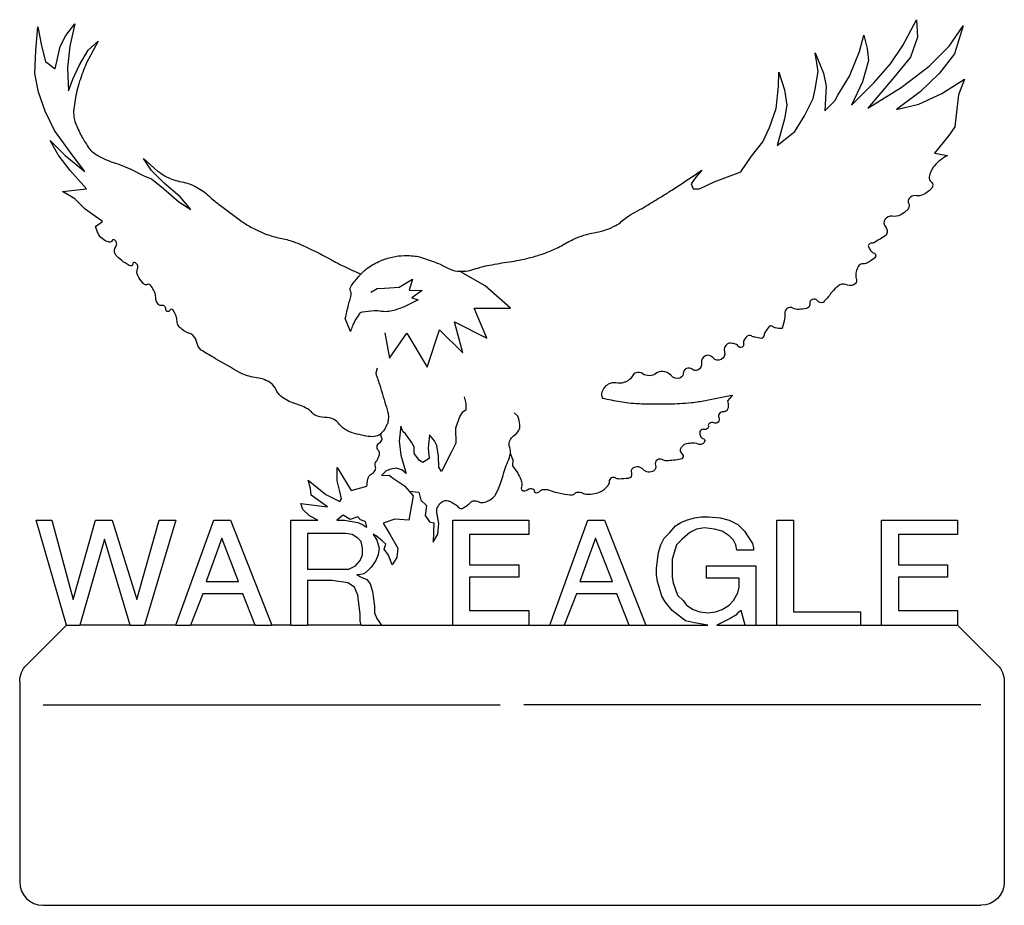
# Model space of a CAD drawing. Extents: x 0 to 5.27, y 0 to 4.74.
import ezdxf

# ---------------------------------------------------------------- set-up
doc = ezdxf.new("R2010")
doc.units = 0
doc.layers.add('CK_LEVEL_1', color=7, linetype='CONTINUOUS')

msp = doc.modelspace()

# ---------------------------------------------------------------- linework, layer by layer
at = {"layer": 'CK_LEVEL_1', "color": 2, "linetype": 'CONTINUOUS'}
for p, q in [((0.086738, 4.577819), (0.097883, 4.703189)), ((0.097883, 4.703189), (0.117263, 4.602299)), ((0.246519, 4.6581), (0.295929, 4.720665)), ((0.295928, 4.720665), (0.269153, 4.599885)), ((4.728971, 4.603709), (4.803355, 4.742294)), ((4.803354, 4.742295), (4.808198, 4.64883)), ((4.976919, 4.600199), (5.052129, 4.708784)), ((5.052129, 4.708784), (5.006334, 4.559669)), ((0.217643, 4.59801), (0.246518, 4.6581)), ((4.496753, 4.57215), (4.520063, 4.65942)), ((4.520063, 4.65942), (4.539023, 4.58724)), ((4.808198, 4.64883), (4.770399, 4.541565)), ((0.117265, 4.602299), (0.138475, 4.518749)), ((0.205659, 4.55076), (0.217644, 4.59801)), ((0.269153, 4.599885), (0.256238, 4.485179)), ((0.420129, 4.626884), (0.356469, 4.507724)), ((0.366128, 4.57974), (0.420128, 4.626884)), ((4.664123, 4.505474), (4.728969, 4.603709)), ((4.870479, 4.49406), (4.976918, 4.6002)), ((0.081338, 4.453875), (0.086738, 4.57782)), ((0.189294, 4.478714), (0.205659, 4.550759)), ((0.319284, 4.497224), (0.366129, 4.57974)), ((4.276268, 4.46541), (4.259647, 4.564605)), ((4.259649, 4.564605), (4.305579, 4.455375)), ((4.444808, 4.439955), (4.496754, 4.57215)), ((4.539024, 4.58724), (4.545534, 4.523955)), ((4.770399, 4.541564), (4.681194, 4.43301)), ((5.006334, 4.55967), (4.926654, 4.45674)), ((0.138473, 4.518749), (0.189293, 4.478714)), ((0.256238, 4.485179), (0.260588, 4.361354)), ((0.285158, 4.42464), (0.319283, 4.497225)), ((4.545534, 4.523954), (4.514363, 4.409414)), ((4.575895, 4.405874), (4.664125, 4.505474)), ((4.71985, 4.37928), (4.870481, 4.49406)), ((0.10033, 4.354275), (0.08134, 4.453875)), ((4.063915, 4.38405), (4.065235, 4.460595)), ((4.065233, 4.460595), (4.096208, 4.366785)), ((4.260789, 4.37067), (4.276269, 4.46541)), ((4.30558, 4.455374), (4.31953, 4.385894)), ((4.38064, 4.338569), (4.444809, 4.439954)), ((4.681194, 4.43301), (4.542429, 4.267995)), ((4.926652, 4.456739), (4.822328, 4.35573)), ((0.260589, 4.361354), (0.285159, 4.424639)), ((4.050699, 4.267574), (4.063913, 4.384049)), ((4.31953, 4.385895), (4.312075, 4.25379)), ((4.514364, 4.409415), (4.454108, 4.285395)), ((4.454109, 4.285395), (4.575894, 4.405875)), ((4.542428, 4.267994), (4.719848, 4.37928)), ((4.939147, 4.34793), (5.059013, 4.42305)), ((5.059013, 4.423049), (5.027257, 4.339694)), ((0.137155, 4.252125), (0.10033, 4.354275)), ((4.09621, 4.366785), (4.10866, 4.285379)), ((4.248865, 4.320375), (4.260789, 4.37067)), ((4.365444, 4.30773), (4.380639, 4.33857)), ((4.822328, 4.35573), (4.695953, 4.261034)), ((4.815099, 4.290584), (4.93915, 4.347929)), ((5.027257, 4.339695), (5.013473, 4.21662)), ((4.108659, 4.285379), (4.096239, 4.211414)), ((4.202619, 4.22739), (4.248864, 4.320375)), ((4.312074, 4.25379), (4.365444, 4.30773)), ((4.695955, 4.261035), (4.815099, 4.290586)), ((0.186594, 4.14897), (0.137154, 4.252125)), ((4.015598, 4.165319), (4.050698, 4.267574)), ((4.151229, 4.143239), (4.202619, 4.227389)), ((4.096239, 4.211415), (4.056414, 4.068555)), ((5.008779, 4.16931), (4.975599, 4.122765)), ((5.013475, 4.216619), (5.00878, 4.16931)), ((0.234008, 4.082729), (0.186593, 4.148969)), ((3.979463, 4.088219), (4.015598, 4.165319)), ((4.056413, 4.068555), (4.151229, 4.14324)), ((4.975597, 4.122765), (4.898452, 4.027319)), ((0.205583, 4.01829), (0.162623, 4.09593)), ((0.162624, 4.095929), (0.242739, 4.014779)), ((0.280448, 4.017885), (0.234008, 4.08273)), ((3.919553, 4.01106), (3.979463, 4.08822)), ((0.27001, 3.934424), (0.205585, 4.01829)), ((0.242738, 4.014779), (0.348173, 3.928559)), ((0.348175, 3.928559), (0.28045, 4.017884)), ((3.861562, 3.927449), (3.919552, 4.011059)), ((4.898452, 4.027319), (4.968668, 4.014329)), ((0.524845, 3.969915), (0.594699, 3.941145)), ((0.706209, 3.934275), (0.663414, 3.999089)), ((0.663414, 3.999089), (0.738638, 3.931604)), ((0.358058, 3.83604), (0.270008, 3.934425)), ((0.594699, 3.941144), (0.66127, 3.90747)), ((0.661268, 3.90747), (0.705593, 3.889305)), ((0.775795, 3.865965), (0.706209, 3.934275)), ((3.652914, 3.936224), (3.620904, 3.899819)), ((3.718824, 3.874635), (3.861563, 3.92745)), ((0.705595, 3.889305), (0.769719, 3.838395)), ((0.858669, 3.79347), (0.775794, 3.865965)), ((3.620904, 3.89982), (3.595119, 3.864165)), ((3.595119, 3.864164), (3.607284, 3.836429)), ((3.640718, 3.83601), (3.718823, 3.874635)), ((0.229494, 3.82215), (0.358059, 3.83604)), ((0.294429, 3.782685), (0.229494, 3.82215)), ((0.769718, 3.838395), (0.851513, 3.766695)), ((3.607284, 3.83643), (3.640719, 3.83601)), ((0.351129, 3.727604), (0.294429, 3.782684)), ((0.851514, 3.766694), (0.916134, 3.725459)), ((0.916133, 3.72546), (0.858668, 3.79347)), ((0.44314, 3.662024), (0.351129, 3.727604)), ((0.405488, 3.63516), (0.443139, 3.662025)), ((1.828028, 3.380565), (1.826334, 3.38022)), ((2.493368, 3.316964), (2.364593, 3.389939)), ((2.032733, 3.309839), (2.103173, 3.353474)), ((2.103174, 3.353474), (2.086644, 3.294254)), ((1.880559, 3.283064), (1.914595, 3.303254)), ((1.914594, 3.303254), (1.953864, 3.304859)), ((1.953863, 3.30486), (2.032733, 3.309839)), ((2.086643, 3.294254), (2.156258, 3.291719)), ((2.156259, 3.291719), (2.099574, 3.253589)), ((2.628263, 3.19752), (2.493368, 3.316965)), ((2.134674, 3.241905), (2.069274, 3.20958)), ((2.099573, 3.253589), (2.134673, 3.241904)), ((2.501873, 3.037035), (2.433457, 3.19836)), ((2.433458, 3.19836), (2.628263, 3.19752)), ((1.770969, 3.07269), (1.743609, 3.14211)), ((2.373983, 2.957835), (2.327798, 3.124395)), ((2.327798, 3.124394), (2.501873, 3.037035)), ((1.956264, 3.066224), (1.980339, 2.929769)), ((1.980339, 2.929769), (2.072934, 3.064529)), ((2.072935, 3.064529), (2.182795, 2.882489)), ((2.182794, 2.882489), (2.248284, 3.081134)), ((2.248283, 3.081135), (2.373983, 2.957835)), ((1.914234, 2.876235), (1.906974, 2.848875)), ((2.379472, 2.72292), (2.388412, 2.68722)), ((3.814807, 2.729819), (3.790373, 2.701394)), ((2.370203, 2.63925), (2.357692, 2.62014)), ((2.389463, 2.6517), (2.370203, 2.63925)), ((2.388414, 2.68722), (2.389464, 2.6517)), ((2.667518, 2.618505), (2.647778, 2.63784)), ((2.357694, 2.620139), (2.334594, 2.554754)), ((2.041133, 2.566289), (2.032974, 2.485484)), ((2.052398, 2.536889), (2.041133, 2.566289)), ((2.066587, 2.524035), (2.052397, 2.53689)), ((2.334594, 2.554754), (2.335614, 2.47416)), ((2.032974, 2.485485), (2.041749, 2.410815)), ((2.097833, 2.48013), (2.066588, 2.524035)), ((2.112998, 2.45553), (2.097833, 2.48013)), ((2.194974, 2.519669), (2.187204, 2.447924)), ((2.222303, 2.488034), (2.194973, 2.519669)), ((2.234092, 2.461589), (2.222303, 2.488034)), ((2.113449, 2.420115), (2.112998, 2.45553)), ((2.187204, 2.447925), (2.192604, 2.39214)), ((2.242433, 2.405295), (2.234093, 2.461589)), ((2.335613, 2.474159), (2.310593, 2.425559)), ((2.041749, 2.410814), (2.069319, 2.311529)), ((2.140914, 2.382374), (2.11345, 2.420114)), ((2.159544, 2.370555), (2.140914, 2.382375)), ((2.192604, 2.39214), (2.159543, 2.370555)), ((2.244745, 2.34579), (2.242435, 2.405295)), ((2.310594, 2.42556), (2.258919, 2.32257)), ((2.641284, 2.386754), (2.627678, 2.420219)), ((2.641283, 2.386754), (2.639573, 2.352929)), ((1.70014, 2.273654), (1.700994, 2.344184)), ((1.700994, 2.344184), (1.775499, 2.220765)), ((1.962833, 2.326035), (1.937738, 2.301224)), ((1.987569, 2.335079), (1.962834, 2.326035)), ((2.015348, 2.34054), (1.987568, 2.33508)), ((2.04673, 2.33196), (2.015349, 2.34054)), ((2.069318, 2.31153), (2.046729, 2.33196)), ((2.258918, 2.32257), (2.244743, 2.34579)), ((2.639574, 2.35293), (2.667429, 2.3139)), ((1.556816, 2.231297), (1.544709, 2.276699)), ((1.54471, 2.2767), (1.63888, 2.199165)), ((1.714778, 2.215019), (1.700138, 2.273654)), ((1.937738, 2.301224), (1.979483, 2.302994)), ((1.979484, 2.302995), (1.997214, 2.28951)), ((1.997213, 2.289509), (2.060813, 2.246009)), ((1.56151, 2.195744), (1.556815, 2.231309)), ((1.724004, 2.17746), (1.714779, 2.21502)), ((1.775499, 2.220764), (1.859469, 2.244344)), ((2.060813, 2.246009), (2.085799, 2.216759)), ((2.085799, 2.216759), (2.106773, 2.192205)), ((2.085799, 2.216759), (2.137149, 2.212439)), ((3.143274, 2.239739), (3.140962, 2.237235)), ((1.610109, 2.160375), (1.561509, 2.195745)), ((1.638879, 2.199165), (1.714479, 2.16147)), ((1.714479, 2.16147), (1.724004, 2.17746)), ((2.106775, 2.192204), (2.08396, 2.062799)), ((2.137149, 2.21244), (2.148489, 2.169615)), ((2.148489, 2.169615), (2.178804, 2.14113)), ((1.516988, 2.119515), (1.504853, 2.150895)), ((1.504854, 2.150895), (1.649214, 2.133375)), ((1.552373, 2.085255), (1.516988, 2.119515)), ((1.649213, 2.133375), (1.610108, 2.160375)), ((2.178804, 2.141129), (2.171784, 2.087535)), ((2.233583, 2.102835), (2.233163, 2.12118)), ((0.088428, 2.062503), (0.172205, 2.062503)), ((0.25, 1.500003), (0.08843, 2.062503)), ((0.172205, 2.062503), (0.285902, 1.637635)), ((0.285903, 1.637635), (0.405585, 2.062502)), ((0.405585, 2.062503), (0.495345, 2.062503)), ((0.495343, 2.062503), (0.626992, 1.637635)), ((0.626994, 1.637635), (0.746674, 2.062502)), ((0.836434, 2.062503), (0.668881, 1.500003)), ((0.746672, 2.062503), (0.836434, 2.062503)), ((0.836433, 1.500003), (1.039892, 2.062503)), ((1.039893, 2.062503), (1.129652, 2.062503)), ((1.129652, 2.062503), (1.351061, 1.500003)), ((1.45219, 1.500003), (1.45219, 2.062503)), ((1.45219, 2.062503), (1.541949, 2.062503)), ((1.54195, 2.062503), (1.596151, 2.062503)), ((1.596151, 2.062503), (1.552373, 2.085255)), ((1.732839, 2.089379), (1.697585, 2.062503)), ((1.697585, 2.062503), (1.739424, 2.062503)), ((1.770698, 2.065649), (1.732838, 2.089379)), ((1.739424, 2.062503), (1.811233, 2.050535)), ((1.810388, 2.079975), (1.770698, 2.06565)), ((1.825119, 2.063354), (1.810389, 2.079974)), ((1.850004, 2.055929), (1.825119, 2.063354)), ((2.008539, 2.066969), (1.946874, 2.045549)), ((2.083957, 2.062799), (2.008537, 2.066969)), ((2.171783, 2.087534), (2.194553, 2.054265)), ((2.245374, 2.04531), (2.233584, 2.102835)), ((2.319397, 2.062503), (2.726312, 2.062503)), ((2.319397, 1.500003), (2.319397, 2.062503)), ((2.726311, 2.062503), (2.726311, 1.984711)), ((2.838811, 1.500002), (3.04227, 2.062502)), ((3.042269, 2.062502), (3.132029, 2.062502)), ((3.132029, 2.062502), (3.353438, 1.500002)), ((3.541338, 2.050534), (3.571259, 2.062501)), ((3.571259, 2.062502), (3.613147, 2.07447)), ((3.613147, 2.07447), (3.64905, 2.080455)), ((3.64905, 2.080454), (3.690938, 2.080454)), ((3.690938, 2.080454), (3.750779, 2.074469)), ((3.75078, 2.07447), (3.798653, 2.062502)), ((3.798653, 2.062502), (3.846524, 2.038566)), ((4.054767, 2.062501), (4.144528, 2.062501)), ((4.054767, 1.500001), (4.054767, 2.062501)), ((4.144529, 2.062501), (4.144529, 1.57181)), ((4.616072, 2.062501), (5.022986, 2.062501)), ((4.616072, 1.500001), (4.616072, 2.062501)), ((5.022986, 2.062501), (5.022986, 1.98471)), ((1.811232, 2.050535), (1.83517, 2.038567)), ((1.835171, 2.038567), (1.856873, 2.024097)), ((1.850004, 2.055929), (1.856873, 2.024097)), ((1.946874, 2.04555), (1.984674, 1.983435)), ((2.194553, 2.054264), (2.217188, 2.047844)), ((2.217189, 2.047844), (2.214939, 1.945274)), ((2.240093, 1.987754), (2.245373, 2.04531)), ((3.481497, 1.996677), (3.511418, 2.03258)), ((3.511417, 2.032581), (3.541338, 2.050534)), ((3.625115, 2.014629), (3.589212, 1.996678)), ((3.667003, 2.020613), (3.625114, 2.014628)), ((3.720859, 2.014629), (3.667003, 2.020614)), ((3.762747, 2.002661), (3.720859, 2.014628)), ((3.846524, 2.038566), (3.882429, 2.00266)), ((0.453455, 1.960773), (0.321808, 1.500002)), ((0.591089, 1.500003), (0.453457, 1.960774)), ((1.08178, 1.966758), (0.998002, 1.733379)), ((1.17154, 1.733379), (1.081781, 1.966758)), ((1.54195, 1.990694), (1.54195, 1.799205)), ((1.745409, 1.990694), (1.541951, 1.990694)), ((1.781312, 1.98471), (1.745409, 1.990693)), ((1.811232, 1.966758), (1.781312, 1.98471)), ((1.829184, 1.948805), (1.811231, 1.966758)), ((1.908384, 1.97922), (1.893508, 1.987209)), ((1.893508, 1.987209), (1.91296, 1.95479)), ((1.942058, 1.952565), (1.908383, 1.97922)), ((1.912961, 1.954791), (1.924929, 1.912902)), ((1.96084, 1.93464), (1.94206, 1.952565)), ((1.984674, 1.983434), (2.024544, 1.912439)), ((2.214939, 1.945274), (2.240093, 1.987754)), ((2.726311, 1.98471), (2.409155, 1.98471)), ((2.409156, 1.98471), (2.409156, 1.82314)), ((3.084158, 1.966757), (3.00038, 1.733378)), ((3.173916, 1.733378), (3.084157, 1.966757)), ((3.433627, 1.930851), (3.451577, 1.966757)), ((3.451577, 1.966758), (3.481497, 1.996678)), ((3.547323, 1.960772), (3.517403, 1.930852)), ((3.589211, 1.996677), (3.547322, 1.960772)), ((3.798653, 1.978725), (3.762747, 2.00266)), ((3.822588, 1.95479), (3.798652, 1.978725)), ((3.834556, 1.930851), (3.822588, 1.954789)), ((3.882429, 2.002661), (3.924317, 1.936837)), ((4.70583, 1.984708), (4.70583, 1.823138)), ((5.022986, 1.984708), (4.705831, 1.984708)), ((1.835171, 1.912902), (1.829185, 1.948805)), ((1.835171, 1.876997), (1.835171, 1.912902)), ((1.924928, 1.912902), (1.918945, 1.876997)), ((1.952394, 1.90749), (1.960839, 1.93464)), ((1.975854, 1.874714), (1.952394, 1.907489)), ((2.024543, 1.91244), (2.019339, 1.862175)), ((3.421656, 1.888964), (3.433626, 1.930852)), ((3.517403, 1.930851), (3.493465, 1.85306)), ((3.840541, 1.900931), (3.834556, 1.930851)), ((3.9303, 1.900931), (3.84054, 1.900931)), ((3.924317, 1.936837), (3.9303, 1.912902)), ((3.9303, 1.912901), (3.9303, 1.900931)), ((1.799263, 1.817156), (1.823199, 1.847076)), ((1.823199, 1.847076), (1.835169, 1.876997)), ((1.906978, 1.847076), (1.883041, 1.811173)), ((1.918946, 1.876997), (1.906978, 1.847077)), ((1.995399, 1.823144), (1.975854, 1.874714)), ((2.019338, 1.862174), (1.995399, 1.823144)), ((3.409688, 1.805187), (3.421656, 1.888963)), ((3.493464, 1.85306), (3.493464, 1.757316)), ((1.54195, 1.799205), (1.763361, 1.799205)), ((1.76336, 1.799205), (1.799263, 1.817156)), ((1.88304, 1.811172), (1.85312, 1.781252)), ((2.409156, 1.82314), (2.672455, 1.82314)), ((2.672455, 1.82314), (2.672455, 1.757317)), ((3.409688, 1.769284), (3.409688, 1.805187)), ((3.67897, 1.817155), (3.942268, 1.817155)), ((3.67897, 1.751331), (3.67897, 1.817155)), ((3.942268, 1.817155), (3.942268, 1.500001)), ((4.70583, 1.823138), (4.969129, 1.823138)), ((4.96913, 1.823138), (4.96913, 1.757315)), ((1.817217, 1.769285), (1.805249, 1.769285)), ((1.80525, 1.769285), (1.829185, 1.757317)), ((1.841153, 1.775267), (1.817217, 1.769284)), ((1.829184, 1.757317), (1.859104, 1.745349)), ((1.85312, 1.781253), (1.841152, 1.775268)), ((1.859104, 1.745349), (1.877057, 1.721411)), ((2.672455, 1.757317), (2.409155, 1.757317)), ((2.409156, 1.757317), (2.409156, 1.577794)), ((3.415673, 1.733379), (3.409688, 1.769284)), ((3.493464, 1.757316), (3.499449, 1.727395)), ((3.852509, 1.751331), (3.678971, 1.751331)), ((3.852509, 1.703458), (3.852509, 1.751331)), ((4.96913, 1.757315), (4.70583, 1.757315)), ((4.70583, 1.757315), (4.70583, 1.577792)), ((0.998002, 1.733379), (1.17154, 1.733379)), ((1.673599, 1.739364), (1.541949, 1.739364)), ((1.54195, 1.739364), (1.54195, 1.500003)), ((1.757375, 1.727396), (1.673599, 1.739364)), ((1.793281, 1.70346), (1.757375, 1.727396)), ((1.811232, 1.661573), (1.793282, 1.703461)), ((1.877058, 1.721412), (1.889026, 1.679523)), ((3.000379, 1.733378), (3.173917, 1.733378)), ((3.439609, 1.655587), (3.415673, 1.733379)), ((3.49945, 1.727395), (3.523386, 1.661569)), ((3.846524, 1.67354), (3.852509, 1.703458)), ((0.980052, 1.667555), (0.914226, 1.500002)), ((1.195475, 1.667555), (0.980051, 1.667555)), ((1.261301, 1.500003), (1.195475, 1.667555)), ((1.823199, 1.559843), (1.811231, 1.661572)), ((1.889025, 1.679523), (1.900993, 1.601732)), ((2.982428, 1.667554), (2.916602, 1.500001)), ((3.197853, 1.667554), (2.982429, 1.667554)), ((3.263679, 1.500002), (3.197853, 1.667554)), ((3.457561, 1.625666), (3.439609, 1.655587)), ((3.523385, 1.661569), (3.553306, 1.631651)), ((3.822588, 1.631651), (3.846524, 1.673539)), ((1.900994, 1.601732), (1.900994, 1.565826)), ((3.493464, 1.577793), (3.457561, 1.625667)), ((3.553306, 1.631651), (3.571258, 1.607713)), ((3.571259, 1.607714), (3.607162, 1.583778)), ((3.607162, 1.583778), (3.643068, 1.57181)), ((3.726844, 1.57181), (3.762747, 1.583778)), ((3.762747, 1.583778), (3.798653, 1.607713)), ((3.798653, 1.607714), (3.822588, 1.631652)), ((1.823199, 1.523938), (1.823199, 1.559843)), ((1.900994, 1.565826), (1.912962, 1.535906)), ((1.912961, 1.535906), (1.936896, 1.500003)), ((2.409156, 1.577793), (2.726311, 1.577793)), ((2.726311, 1.577793), (2.726311, 1.500002)), ((3.565274, 1.523937), (3.493465, 1.577793)), ((3.643067, 1.57181), (3.684956, 1.565825)), ((3.684956, 1.565825), (3.726844, 1.57181)), ((3.804635, 1.535905), (3.732831, 1.500001)), ((3.834556, 1.553857), (3.804635, 1.535905)), ((3.846524, 1.565825), (3.834556, 1.553858)), ((3.864476, 1.577793), (3.846524, 1.565826)), ((3.885693, 1.500001), (3.864476, 1.577794)), ((4.144529, 1.57181), (4.503571, 1.57181)), ((4.503572, 1.57181), (4.503572, 1.500001)), ((4.70583, 1.577791), (5.022985, 1.577791)), ((5.022986, 1.577791), (5.022986, 1.5)), ((0.25, 1.500003), (0.036612, 1.286615)), ((0.25, 1.500003), (0.321808, 1.500002)), ((0.591089, 1.500003), (0.321808, 1.500002)), ((0.591089, 1.500003), (0.668881, 1.500003)), ((0.836433, 1.500003), (0.668881, 1.500003)), ((0.836433, 1.500003), (0.914226, 1.500002)), ((1.261301, 1.500003), (0.914226, 1.500002)), ((1.261301, 1.500003), (1.351061, 1.500003)), ((1.45219, 1.500003), (1.351061, 1.500003)), ((1.45219, 1.500003), (1.54195, 1.500003)), ((1.829184, 1.500003), (1.54195, 1.500003)), ((1.829184, 1.500003), (1.823199, 1.523938)), ((1.829184, 1.500003), (1.936896, 1.500003)), ((1.936897, 1.500003), (2.319396, 1.500003)), ((2.319397, 1.500003), (2.726311, 1.500002)), ((2.726311, 1.500002), (2.838811, 1.500002)), ((2.838811, 1.500002), (2.916602, 1.500001)), ((2.916602, 1.500001), (3.263679, 1.500002)), ((3.263679, 1.500002), (3.353438, 1.500002)), ((3.353438, 1.500002), (3.684958, 1.500001)), ((3.613147, 1.51197), (3.565274, 1.523938)), ((3.684958, 1.500001), (3.613147, 1.51197)), ((3.732831, 1.500001), (3.885693, 1.500001)), ((3.885693, 1.500001), (3.942268, 1.500001)), ((3.942268, 1.500001), (4.054767, 1.500001)), ((4.054767, 1.500001), (4.503572, 1.500001)), ((4.503572, 1.500001), (4.616072, 1.500001)), ((4.616072, 1.500001), (5.022986, 1.5)), ((5.022986, 1.5), (5.236375, 1.286612)), ((0, 1.198226), (0, 0.125003)), ((5.272986, 1.198223), (5.272986, 0.125)), ((0.125, 1.073226), (2.573993, 1.073225)), ((5.147986, 1.073223), (2.698993, 1.073225)), ((0.125, 0.000003), (5.147986, 0))]:
    msp.add_line(p, q, dxfattribs=at)
for centre, radius, start, end in [((2.000162, 3.838257), 1.7748, 157.839218, 161.129572), ((0.783906, 4.253538), 0.4896, 161.081182, 167.366524), ((1.176807, 4.162973), 0.8928, 167.209974, 173.48972), ((0.465833, 4.246076), 0.176999, 174.122849, 188.213328), ((0.422357, 4.236135), 0.1326, 186.64582, 200.841075), ((0.972951, 4.462307), 0.7278, 202.060251, 208.064818), ((0.910175, 4.429564), 0.657, 208.120667, 214.168375), ((0.457445, 4.118947), 0.108, 212.71626, 227.677528), ((0.53725, 4.214973), 0.2328, 229.068246, 243.92376), ((5.061687, 3.822047), 0.2136, 115.815758, 139.686743), ((0.703027, 4.545988), 0.603, 243.600758, 252.812833), ((4.995218, 3.878178), 0.1266, 139.594618, 170.605086), ((1.606914, 5.202281), 1.539, 235.654516, 237.33494), ((0.826278, 3.984389), 0.092399, 237.23575, 243.944932), ((-3.91701, 15.155424), 13.534185, 303.442777, 304.00869), ((0.930135, 4.198757), 0.330601, 244.093452, 258.960379), ((1.060108, 7.639586), 4.5198, 302.317263, 303.302314), ((4.894626, 3.895083), 0.0246, 171.203548, 233.966291), ((1.549726, 4.375307), 0.787814, 227.065153, 232.913127), ((1.623235, 6.71639), 3.4386, 301.627398, 302.61131), ((4.793985, 3.760608), 0.0396, 80.633299, 140.988817), ((7.201644, 11.95183), 10.2402, 233.249821, 234.051572), ((-1.298377, 11.500673), 9.0444, 300.887283, 301.493342), ((4.782426, 3.770168), 0.0246, 141.345284, 206.416099), ((2.747552, 4.749357), 1.1736, 297.892236, 300.577933), ((1.350854, 3.879568), 0.2706, 233.544728, 238.550631), ((1.615228, 4.313589), 0.7788, 238.617505, 243.51888), ((3.019895, 3.971152), 0.3732, 280.624578, 297.551658), ((3.13483, 3.751617), 0.1254, 297.389773, 313.929571), ((4.661558, 3.654956), 0.033, 147.86358, 221.88255), ((4.666753, 3.650829), 0.0396, 80.565983, 146.805932), ((1.544054, 4.184113), 0.631201, 244.061014, 249.545564), ((1.46747, 3.971231), 0.404985, 249.172311, 259.591593), ((0.501953, 3.557009), 0.0078, 61.755963, 164.030388), ((0.493667, 3.541028), 0.0258, 325.204283, 422.340442), ((2.656873, 3.96853), 0.5004, 292.833804, 301.276903), ((4.553041, 3.531237), 0.0084, 156.734238, 203.778962), ((4.559965, 3.52917), 0.0156, 90.172632, 159.809786), ((2.500646, 4.373565), 0.9348, 284.086459, 288.100429), ((2.511594, 4.327899), 0.888001, 288.344479, 292.474988), ((4.662338, 3.576245), 0.1266, 202.474171, 213.524379), ((4.581012, 3.521917), 0.0288, 212.778498, 252.535839), ((0.613004, 3.434717), 0.0072, 73.334291, 184.796023), ((0.608358, 3.417948), 0.0246, 338.456801, 434.168817), ((2.46142, 4.936207), 1.679401, 242.70881, 244.522629), ((2.47953, 4.43941), 1.003815, 278.200628, 284.340801), ((4.517887, 3.40098), 0.0342, 89.720225, 133.16591), ((3.910501, 8.056607), 5.1198, 244.904127, 245.978476), ((2.358385, 3.539489), 0.144, 239.751181, 264.764073), ((2.366621, 3.600777), 0.2058, 264.037786, 288.594477), ((4.523094, 3.374222), 0.0462, 167.325243, 202.530764), ((4.668903, 3.341672), 0.1956, 157.815107, 167.394241), ((4.515277, 3.405155), 0.029384, 135.024818, 159.326195), ((0.690742, 3.315915), 0.0102, 64.934917, 127.711414), ((0.689725, 3.312413), 0.013815, 35.701114, 67.265926), ((4.406244, 3.289675), 0.035399, 113.555421, 132.161656), ((4.412296, 3.275294), 0.051, 64.783569, 113.330765), ((0.51832, 3.190078), 0.2244, 27.925598, 35.527408), ((0.630155, 3.248143), 0.098399, 3.829568, 28.548932), ((1.67119, 3.277983), 0.1038, 341.669957, 358.283623), ((1.744377, 3.276285), 0.0306, 357.358922, 385.399346), ((4.426919, 3.211236), 0.105599, 136.189821, 144.795288), ((4.743122, 2.921279), 0.5346, 132.422699, 137.224597), ((4.252925, 3.224109), 0.022199, 112.596042, 183.820084), ((4.253873, 3.222556), 0.024, 37.403237, 113.266301), ((0.763902, 3.192824), 0.019201, 48.526054, 98.774521), ((0.765951, 3.195019), 0.016199, 352.319579, 408.806755), ((0.813634, 3.180798), 0.010799, 68.466556, 155.04625), ((0.813707, 3.182069), 0.0096, 26.543698, 66.075689), ((0.590723, 3.054665), 0.2664, 22.134617, 29.626997), ((1.838823, 3.14889), 0.027, 125.904745, 150.112458), ((1.840818, 3.143707), 0.0324, 98.456966, 123.387943), ((1.937828, 2.52547), 0.6582, 93.454464, 98.895119), ((1.908752, 3.008211), 0.174585, 80.357798, 93.475287), ((4.124948, 3.172363), 0.027599, 127.379748, 187.553488), ((4.1273, 3.16963), 0.0312, 63.803704, 127.763528), ((0.765069, 3.127725), 0.0774, 0.177661, 20.665212), ((1.914445, 3.04955), 0.1422, 153.461437, 158.446923), ((2.372083, 2.81114), 0.6582, 147.752033, 152.693943), ((0.89524, 3.019429), 0.046185, 46.077284, 77.052712), ((2.64475, 2.752498), 0.9306, 157.954632, 159.874932), ((4.036663, 3.044349), 0.051001, 146.5645, 170.80345), ((4.373926, 2.815808), 0.4584, 141.859868, 145.953562), ((4.019006, 3.095436), 0.0066, 114.452576, 148.248605), ((4.021774, 3.084306), 0.018, 52.153492, 107.794754), ((0.87512, 2.9988), 0.074999, 11.863831, 45.938359), ((3.811977, 2.974483), 0.039, 124.327761, 196.004927), ((3.799842, 2.99237), 0.017384, 88.576058, 124.545697), ((3.799196, 2.871169), 0.138584, 77.607158, 89.554724), ((3.822711, 2.977178), 0.029999, 35.994375, 78.019961), ((3.90196, 3.012629), 0.0264, 152.998178, 194.341019), ((3.981758, 2.971006), 0.1164, 140.65331, 152.576839), ((3.905181, 3.033751), 0.0174, 109.426335, 140.557445), ((3.907222, 3.027472), 0.024, 61.676285, 109.038914), ((3.686294, 2.909822), 0.0354, 113.827241, 188.777664), ((3.686014, 2.910353), 0.034801, 36.729951, 113.755703), ((3.309999, 2.8225), 0.030585, 107.438508, 156.092481), ((3.312959, 2.811468), 0.042001, 55.110462, 106.782084), ((3.441255, 2.800761), 0.058185, 88.427207, 125.536075), ((3.442176, 2.798328), 0.0606, 40.257234, 89.359898), ((3.581306, 2.849377), 0.0276, 112.939086, 181.789716), ((3.581901, 2.848327), 0.0288, 49.022374, 113.216093), ((1.250179, 2.660928), 0.165001, 54.675055, 83.205853), ((1.300085, 2.731458), 0.0786, 21.974947, 54.629005), ((3.181982, 2.737997), 0.06, 79.332067, 119.661852), ((3.189981, 2.724299), 0.076215, 143.755134, 167.669335), ((3.190259, 2.722688), 0.0774, 119.378803, 142.91602), ((3.128242, 2.737041), 0.0132, 164.470777, 188.258399), ((3.282056, 2.769615), 0.1704, 191.670839, 198.353394), ((3.724086, 5.552209), 2.8998, 257.982632, 259.90362), ((3.330293, 3.313761), 0.627001, 259.472748, 263.586858), ((3.346128, 3.492499), 0.8064, 263.887163, 268.002627), ((3.497036, 3.581102), 0.894601, 272.43494, 276.444267), ((3.475467, 3.753166), 1.068, 276.558098, 280.599566), ((3.033391, 6.191426), 3.546001, 280.373832, 282.706182), ((1.401098, 2.423849), 0.273, 57.065155, 74.665491), ((1.510099, 2.594168), 0.0708, 38.178271, 56.161571), ((3.425691, 5.349613), 2.6652, 267.684794, 269.956231), ((3.406394, 5.492962), 2.8086, 270.352088, 272.625374), ((3.766033, 2.619837), 0.023401, 83.903973, 142.661459), ((1.635005, 2.508255), 0.1044, 62.328212, 90.994497), ((1.644891, 2.526784), 0.0834, 36.917026, 62.430849), ((2.404666, 2.528605), 0.277801, 9.511453, 18.881589), ((3.70795, 2.563089), 0.0228, 65.889013, 129.170411), ((3.765621, 2.620286), 0.0228, 142.93107, 203.036246), ((2.620054, 2.569619), 0.0594, 301.624311, 345.941532), ((2.631818, 2.567189), 0.047401, 345.336358, 368.884839), ((3.657995, 2.532242), 0.016186, 141.35346, 178.626383), ((3.700014, 2.532394), 0.0582, 179.767668, 199.297944), ((3.658998, 2.531552), 0.017399, 73.092896, 141.644133), ((3.702798, 2.568957), 0.015, 128.073985, 189.369385), ((1.912054, 2.501101), 0.0288, 300.216197, 350.432036), ((1.930967, 2.521116), 0.0015, 25.215356, 127.251864), ((1.812662, 2.464591), 0.132615, 16.047412, 25.534376), ((1.929794, 2.498049), 0.0108, 350.76095, 377.240411), ((3.663354, 2.519063), 0.019201, 197.908379, 257.688698), ((1.899803, 2.418939), 0.027001, 359.917239, 402.600001), ((2.561031, 2.42882), 0.0672, 352.646448, 380.100094), ((3.557632, 2.435367), 0.020399, 168.325426, 235.725676), ((3.571546, 2.4316), 0.034799, 137.501487, 166.887036), ((3.597589, 2.410326), 0.0684, 119.0424, 139.099965), ((3.564363, 2.468325), 0.0018, 70.326906, 89.33158), ((4.097986, -1.019305), 3.5298, 98.192381, 98.685165), ((3.60427, 2.404269), 0.070816, 66.04433, 97.523427), ((1.888071, 2.39671), 0.029985, 315.433733, 334.495497), ((1.718191, 2.475394), 0.2172, 335.057752, 342.325435), ((1.897405, 2.419207), 0.029401, 340.617799, 359.401709), ((2.47363, 2.440571), 0.155385, 335.506242, 352.47429), ((3.428321, 2.365045), 0.024585, 123.273792, 201.089047), ((3.42848, 2.365132), 0.0246, 60.511945, 123.691359), ((1.869646, 2.345939), 0.0378, 297.908697, 338.369162), ((1.881853, 2.34091), 0.0246, 338.77687, 380.836009), ((3.293996, 2.323451), 0.0198, 123.37786, 203.093338), ((3.307489, 2.3036), 0.0438, 43.462488, 123.82866), ((2.26515, 2.375502), 0.331199, 337.583751, 345.25214), ((3.179361, 2.268183), 0.0228, 118.182467, 179.291316), ((3.179164, 2.269443), 0.0216, 60.21498, 119.298077), ((1.963174, 2.500959), 0.658201, 332.645549, 337.512015), ((2.697542, 2.233592), 0.011986, 149.228087, 227.722131), ((2.704309, 2.240407), 0.021585, 226.599375, 314.206023), ((2.765813, 2.219645), 0.010199, 179.353982, 250.593307), ((2.768533, 2.229488), 0.0204, 252.571415, 320.583527), ((2.925516, 2.410337), 0.2058, 247.59288, 259.38279), ((3.05511, 2.33207), 0.129586, 281.440347, 296.32085), ((3.077817, 2.289749), 0.0816, 295.20714, 310.151874), ((3.050561, 2.323274), 0.1248, 309.791228, 316.416194), ((2.463922, 2.262991), 0.1074, 279.681668, 297.22068), ((2.465757, 2.258536), 0.1026, 297.447419, 315.537038), ((2.50431, 2.221576), 0.0492, 314.808134, 332.055203), ((3.20342, 3.82205), 1.6446, 258.92835, 261.081301), ((2.953008, 2.223948), 0.027, 260.289632, 277.097379), ((2.951984, 2.227443), 0.0306, 278.189682, 313.359339), ((3.039468, 2.254481), 0.0528, 240.868349, 267.938867), ((3.043081, 2.411658), 0.210015, 268.496059, 280.350136), ((2.367885, 2.150069), 0.0264, 217.44156, 269.466103), ((2.368169, 2.126623), 0.003001, 259.806175, 296.607745), ((1.741626, 3.100505), 1.161, 302.739179, 304.414982), ((2.350708, 2.210822), 0.0828, 304.665262, 317.992471), ((2.475919, 2.198679), 0.041999, 241.670878, 278.302967), ((0.125, 0.125003), 0.125, 180, 270)]:
    msp.add_arc(centre, radius, start, end, dxfattribs=at)
at = {"layer": 'CK_LEVEL_1', "color": 2, "linetype": 'CONTINUOUS', "extrusion": (0, 0, -1)}
for centre, radius, start, end in [((-0.812625, 3.595088), 0.284399, 100.987292, 118.340871), ((-4.857728, 3.858284), 0.0324, 192.946371, 227.358979), ((-4.866483, 3.856198), 0.0234, 125.74888, 192.774204), ((-0.794246, 3.562053), 0.3222, 118.428446, 132.783237), ((-4.810998, 3.85935), 0.0606, 241.459111, 280.04599), ((-4.741842, 3.985656), 0.2046, 227.649624, 241.345534), ((-4.733987, 3.746301), 0.0294, 153.922149, 208.007603), ((-3.565822, 3.219245), 0.5616, 55.799298, 61.351947), ((-4.684906, 3.756075), 0.0672, 242.616646, 279.994694), ((-4.624916, 3.867566), 0.1938, 230.467882, 242.029354), ((-4.719898, 3.753021), 0.045, 207.137887, 230.9075), ((-3.360637, 3.515102), 0.2016, 46.486294, 56.76633), ((-0.635271, 3.704445), 0.240001, 332.91073, 343.220403), ((-0.487096, 3.626474), 0.0726, 315.607168, 334.444059), ((-3.186161, 3.069557), 0.5436, 68.028193, 79.672019), ((-4.112731, 4.373984), 0.9462, 236.377547, 240.599669), ((-4.627143, 3.600648), 0.0174, 206.367724, 236.849685), ((-4.609657, 3.608585), 0.0366, 138.314978, 205.341187), ((-0.508058, 3.649637), 0.1038, 295.819037, 314.564799), ((-0.483099, 3.598392), 0.046799, 267.426902, 295.637518), ((-0.484609, 3.561822), 0.0102, 195.162992, 266.684007), ((-1.311437, 3.126333), 0.4542, 100.512136, 109.794803), ((-1.244159, 2.925464), 0.666, 109.388663, 113.762283), ((-0.596817, 1.519245), 2.213999, 114.430948, 119.629441), ((-3.162809, 3.12807), 0.4806, 59.19255, 68.000012), ((-4.558788, 3.581952), 0.0372, 240.284157, 268.259304), ((-0.546991, 3.504184), 0.039015, 336.400895, 394.540138), ((-0.550861, 3.505779), 0.0432, 316.713662, 336.515977), ((-4.567953, 3.478859), 0.0162, 105.822483, 181.800516), ((-0.675327, 3.629096), 0.2184, 306.713961, 315.552441), ((-0.743997, 3.71256), 0.3264, 298.785677, 307.618028), ((-0.596872, 3.433236), 0.009, 174.40153, 258.742504), ((-2.113527, 3.042527), 0.446999, 56.163785, 65.963094), ((-2.067241, 3.143425), 0.336, 66.163505, 77.44441), ((-2.066667, 3.143927), 0.335385, 77.521111, 88.889497), ((-2.067634, 3.050329), 0.428985, 89.002915, 98.925897), ((-2.124233, 3.399179), 0.0756, 97.569752, 107.600653), ((-1.083299, 0.342334), 3.3048, 108.777464, 110.285768), ((-2.109102, 3.117426), 0.346185, 110.278128, 120.699585), ((-2.626005, 2.843576), 0.5946, 70.981842, 79.397694), ((-3.010446, 0.814472), 2.659801, 79.299872, 81.617849), ((-4.518564, 3.483777), 0.048601, 239.855918, 270.601255), ((-4.433343, 3.633413), 0.220801, 228.652597, 240.231752), ((-4.569744, 3.478507), 0.0144, 180.62868, 228.908021), ((-0.595899, 3.443415), 0.0192, 261.825585, 298.206774), ((-0.671415, 3.391472), 0.0438, 333.91057, 383.467062), ((-2.168417, 3.057625), 0.469215, 41.509519, 43.363546), ((-2.168277, 3.057487), 0.4692, 43.517162, 46.758223), ((-1.940458, 3.302855), 0.1344, 45.84709, 55.652524), ((-0.813528, 3.466749), 0.2046, 319.620773, 332.479475), ((-0.688955, 3.359444), 0.0402, 292.110274, 321.100687), ((-0.677623, 3.33231), 0.0108, 230.424684, 290.594542), ((-2.346401, 2.899338), 0.707401, 36.333818, 41.556167), ((-4.449384, 3.353992), 0.036, 223.220459, 295.258134), ((-4.457256, 3.346596), 0.025199, 156.808574, 223.218325), ((-1.791971, 3.299142), 0.0222, 333.99937, 373.487903), ((-1.808519, 3.29615), 0.039, 12.092192, 34.902356), ((-4.228063, 3.34554), 0.1344, 213.115192, 219.980564), ((-0.785264, 3.257521), 0.056999, 313.638001, 357.178255), ((-2.040773, 3.147995), 0.288, 13.621282, 19.755263), ((-4.205152, 3.219604), 0.0258, 173.26668, 233.539617), ((-4.294034, 3.253006), 0.0264, 255.907962, 323.04633), ((-4.298816, 3.234424), 0.007216, 225.881577, 256.797672), ((-3.736408, 3.772268), 0.785399, 220.789102, 223.74083), ((-0.758249, 3.230184), 0.018586, 261.572127, 311.523199), ((-0.793909, 3.191236), 0.012016, 288.618927, 367.74369), ((-0.793745, 3.190642), 0.0114, 207.637283, 288.7846), ((-10.102556, 1.223084), 8.5764, 12.929759, 13.435524), ((-1.959266, 3.308172), 0.1296, 261.622497, 279.447495), ((-1.95148, 3.371911), 0.1938, 252.063923, 262.090991), ((-1.810167, 3.804832), 0.6492, 246.477009, 251.964543), ((-4.025188, 3.158051), 0.073185, 171.606389, 193.522043), ((-4.169523, 3.255846), 0.0648, 265.98601, 296.041898), ((-4.154497, 3.535048), 0.344399, 260.392093, 266.743659), ((-4.208671, 3.216217), 0.021, 235.772656, 260.939574), ((-0.894006, 3.130185), 0.051585, 327.079782, 357.533461), ((-1.235544, 3.826509), 2.9418, 193.476373, 194.483746), ((-0.884311, 3.123096), 0.0396, 310.098636, 328.066239), ((-1.017507, 3.280766), 0.246, 302.983806, 310.175742), ((-0.923395, 3.13298), 0.070815, 284.563723, 304.207995), ((-4.05421, 3.125204), 0.0342, 281.412113, 308.718415), ((-4.092502, 3.341448), 0.2538, 273.164165, 280.226361), ((-4.078798, 3.09643), 0.008401, 234.809613, 272.07389), ((-4.082057, 3.090456), 0.001815, 170.714052, 209.431686), ((-1.027238, 3.030577), 0.080399, 315.849623, 348.26142), ((-3.862642, 3.001783), 0.0144, 162.600639, 246.28678), ((-3.948579, 3.106052), 0.0648, 280.820406, 297.548517), ((-4.357801, 5.32829), 2.3244, 279.527975, 280.444794), ((-3.973541, 3.037046), 0.001199, 265.839491, 294.534894), ((-3.963865, 3.056453), 0.0228, 189.984542, 244.643186), ((-0.979433, 2.983324), 0.0132, 303.20492, 318.485776), ((-5.340408, 10.29636), 8.5278, 300.214309, 300.812555), ((-3.739835, 2.953974), 0.036001, 164.277813, 243.064124), ((-3.8612, 3.003762), 0.0168, 244.493545, 327.800846), ((-8.120691, 15.072691), 14.0544, 299.606544, 300.21006), ((-3.615114, 2.898988), 0.0366, 171.464745, 242.836353), ((-3.740545, 2.951639), 0.0336, 242.339782, 322.455841), ((-1.25152, 2.987031), 0.153015, 293.422646, 299.041511), ((5.035428, 0.488766), 7.332601, 161.224248, 161.784366), ((-3.369461, 2.901354), 0.0654, 234.501124, 267.42608), ((-3.527936, 2.848144), 0.025785, 179.177831, 251.941687), ((-3.618959, 2.890843), 0.0276, 242.219609, 311.17909), ((-1.301834, 3.094663), 0.2718, 276.789971, 294.135944), ((-3.209205, 2.883065), 0.0876, 252.91641, 280.601213), ((-3.208587, 2.887266), 0.0918, 242.702235, 253.31875), ((-3.197353, 2.907121), 0.1146, 232.907717, 242.263697), ((-3.236312, 2.856092), 0.0504, 204.871847, 233.249468), ((-3.369047, 2.89232), 0.056401, 266.591782, 304.643561), ((-3.522703, 2.866642), 0.045, 252.908785, 319.621881), ((-1.45506, 2.794738), 0.088799, 309.073765, 337.57961), ((-0.527727, 2.346982), 1.467599, 162.802777, 164.059581), ((3.121912, 1.18457), 5.297399, 162.811488, 164.05948), ((-1.528463, 2.883528), 0.203999, 285.690269, 309.359797), ((-3.681634, 2.671402), 0.112801, 164.579915, 181.2227), ((-3.813676, 2.730803), 0.0015, 77.019695, 220.945173), ((-1.606637, 2.670387), 0.0522, 297.178155, 321.553268), ((-1.912748, 2.623335), 0.0612, 164.737738, 176.669933), ((-3.770668, 2.6652), 0.022199, 213.740176, 275.557788), ((-3.763235, 2.670276), 0.0312, 182.353146, 213.9101), ((-1.630819, 2.720013), 0.107401, 268.733951, 296.562665), ((-1.897071, 2.605803), 0.076801, 187.83838, 204.549472), ((-1.818336, 2.614502), 0.156, 175.445688, 187.059735), ((-3.726047, 2.602975), 0.021, 226.568694, 294.721021), ((-3.725587, 2.602528), 0.021, 155.115293, 224.820584), ((-1.801748, 2.644641), 0.1128, 304.311352, 323.078597), ((-1.853357, 2.72056), 0.204601, 296.549021, 304.264823), ((-1.81524, 2.64369), 0.1188, 286.621729, 296.675051), ((-1.892381, 2.57205), 0.0624, 220.253019, 231.178008), ((-1.808851, 2.645159), 0.1734, 204.26645, 220.855005), ((-3.669599, 2.567208), 0.0198, 226.864367, 286.253839), ((-3.672567, 2.564231), 0.0156, 171.581105, 227.335452), ((-1.945421, 3.075076), 0.5694, 276.656612, 286.756822), ((-1.888174, 2.585211), 0.076201, 248.93053, 276.598263), ((-1.892341, 2.57202), 0.0624, 232.811485, 248.146927), ((-2.67237, 2.468441), 0.050985, 341.086715, 376.709362), ((-2.683948, 2.46522), 0.063, 16.487568, 58.67938), ((-3.643344, 2.493284), 0.026401, 201.638191, 293.010512), ((-3.656133, 2.488098), 0.012599, 104.363777, 201.159618), ((-1.937015, 2.452929), 0.0234, 317.811134, 365.862134), ((-1.941226, 2.452841), 0.0276, 5.1512, 57.871608), ((-1.923843, 2.361229), 0.0204, 15.947325, 45.05958), ((-2.98874, 2.20653), 0.4104, 17.9192, 24.412585), ((-3.463809, 2.427177), 0.0468, 268.4401, 299.747159), ((-3.444946, 2.894801), 0.5148, 259.467399, 267.758237), ((-3.535795, 2.405156), 0.0168, 211.116411, 258.838554), ((-3.535844, 2.405236), 0.0168, 127.809178, 211.436356), ((-1.930748, 2.359185), 0.0276, 339.809383, 376.089397), ((-3.322111, 2.087173), 0.7644, 15.479759, 18.743562), ((-3.371456, 2.364324), 0.044401, 237.468534, 316.445505), ((-3.382282, 2.347744), 0.0246, 159.895113, 237.959313), ((-2.106321, 2.231255), 0.2472, 3.03541, 10.841143), ((-1.920789, 2.267314), 0.0582, 10.329677, 26.508256), ((-1.907987, 2.273907), 0.0438, 26.265526, 61.873957), ((-2.411544, 2.175322), 0.291, 151.561904, 159.037537), ((-2.555442, 2.232408), 0.136215, 159.805802, 170.666713), ((-3.119382, 2.26904), 0.037186, 180.887543, 217.042776), ((-3.210416, 2.323452), 0.0408, 269.372253, 300.200031), ((-3.208612, 2.628262), 0.345615, 261.611817, 269.626663), ((-3.255857, 2.307711), 0.0216, 227.955414, 261.558162), ((-3.25575, 2.307611), 0.0216, 158.053284, 227.564833), ((-2.668602, 2.250636), 0.0216, 169.694679, 210.343696), ((-2.737863, 2.206085), 0.026415, 45.529152, 114.716815), ((-2.744817, 2.220085), 0.0108, 112.259514, 181.724456), ((-2.806861, 2.197692), 0.0294, 39.858471, 85.213862), ((-2.811561, 2.136071), 0.0912, 85.50218, 112.912918), ((-3.050626, 2.323354), 0.1248, 217.930107, 222.066313), ((-2.29247, 2.113986), 0.055785, 40.12092, 63.406011), ((-2.279836, 2.141211), 0.025799, 61.431368, 85.44919), ((-2.28195, 2.104067), 0.063, 86.212967, 101.071464), ((-2.288284, 2.134621), 0.0318, 100.44489, 115.787456), ((-2.098751, 1.743083), 0.4668, 115.827561, 119.694063), ((-2.436782, 2.13249), 0.033585, 43.034544, 76.922907), ((-2.438022, 2.128452), 0.0378, 76.47697, 118.378676), ((-2.992734, 2.183408), 0.0294, 47.817813, 83.757299), ((-2.994672, 2.170949), 0.042001, 82.978874, 117.036638), ((-2.343275, 2.07662), 0.118786, 22.03232, 38.112228), ((-2.300813, 2.097533), 0.058801, 119.746936, 141.645916), ((-0.125, 1.198226), 0.125, 0, 45.000324), ((-5.147986, 1.198223), 0.125, 135, 180), ((-5.147986, 0.125), 0.125, 180, 270)]:
    msp.add_arc(centre, radius, start, end, dxfattribs=at)

doc.saveas('drawing.dxf')
